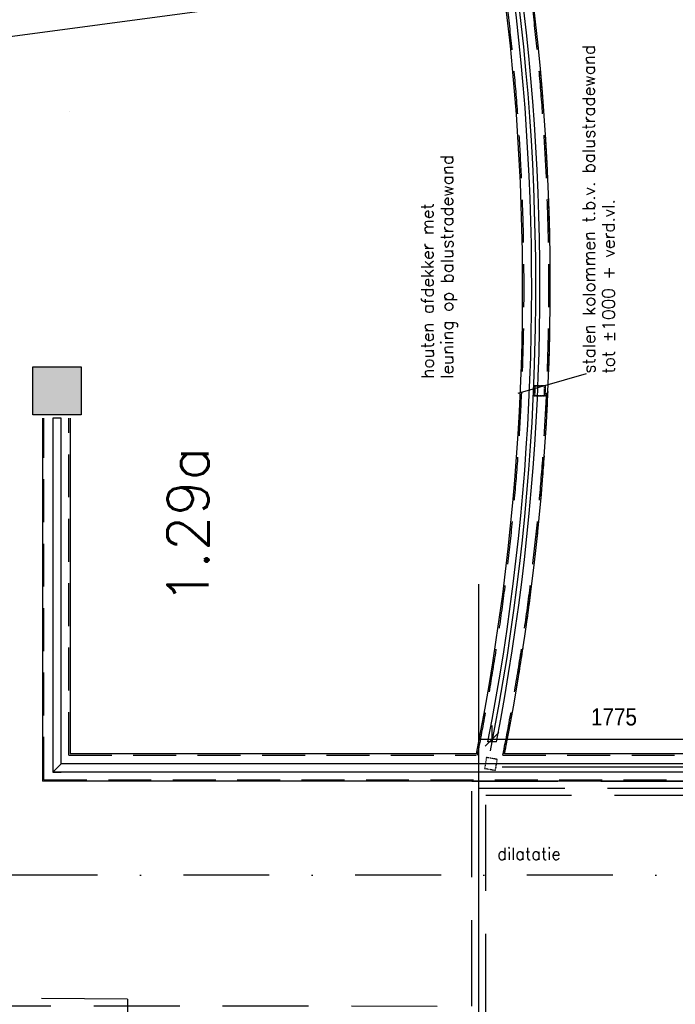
# Model space of a CAD drawing. Extents: x -84256 to 172857, y -58817 to 112048.
# Tile 40 of 90: x 29710 to 34482, y 38184 to 45347. Entities that reach past the tile are written whole.
import ezdxf

# ---------------------------------------------------------------- set-up
doc = ezdxf.new("R2010")
doc.units = 0
doc.header["$LTSCALE"] = 50
doc.header["$MEASUREMENT"] = 0
doc.header["$PDMODE"] = 3
doc.header["$PDSIZE"] = 0.001
for name, pattern in [('DASHDOT', [25, 12.5, -6.25, 0, -6.25]), ('DASHED', [0.75, 0.5, -0.25]), ('DD1', [2.66667, 1.66667, -0.5, 0, -0.5]), ('HIDDEN', [9.375, 6.25, -3.125]), ('HIDDEN2', [0.1875, 0.125, -0.0625])]:
    doc.linetypes.add(name, pattern=pattern)
doc.layers.get('0').update_dxf_attribs({"linetype": 'CONTINUOUS'})
doc.layers.get('DEFPOINTS').update_dxf_attribs({"linetype": 'CONTINUOUS'})
for name, color, linetype in [('_BRANDCOMPART', 6, 'DASHDOT'), ('_DETAILNUMMERS', 4, 'CONTINUOUS'), ('A--A28--_F12--', 7, 'CONTINUOUS'), ('A--L21--', 3, 'CONTINUOUS'), ('A--L22A1_BINNENWAND', 1, 'CONTINUOUS'), ('A--L22A2_BINNENWAND', 2, 'CONTINUOUS'), ('A--L28--', 7, 'CONTINUOUS'), ('A--L28--_F-2--', 7, 'CONTINUOUS'), ('A--L28--_F12--', 7, 'CONTINUOUS'), ('A--L28AC1_KONSTRUKTIES', 1, 'HIDDEN2'), ('A--L35A1_PLAFONDS', 1, 'HIDDEN'), ('A--L3A1_VPORTS', 1, 'CONTINUOUS'), ('A--M$1A-_F123-', 1, 'CONTINUOUS'), ('A--M1$A-_F123-', 1, 'CONTINUOUS'), ('A--T$1A-_F123-_R', 4, 'CONTINUOUS'), ('HELLINGBANEN_TRAPPEN', 1, 'CONTINUOUS'), ('STRAMIEN', 1, 'DD1'), ('TEKST_KOZIJNMERK', 10, 'CONTINUOUS'), ('X--LR---_CP', 7, 'CONTINUOUS')]:
    doc.layers.add(name, color=color, linetype=linetype)
doc.styles.add('ALFA-0_25', font='ROMANS')
doc.styles.add('HIEMSTRA', font='romans.shx')
doc.styles.get("Standard").update_dxf_attribs({"font": 'txt', "width": 0.9})
doc.dimstyles.new('BEILEN', dxfattribs={"dimscale": 40, "dimtxt": 2.5, "dimasz": 2, "dimexe": 0.3, "dimexo": 0.3, "dimgap": 2, "dimtad": 1, "dimdec": 0, "dimzin": 0, "dimdsep": 46, "dimtxsty": 'HIEMSTRA', "dimblk1": 'OBLIQUE', "dimblk2": 'OBLIQUE', "dimsah": 1, "dimcen": -0.09, "dimdle": 0.3, "dimse1": 1, "dimclrd": 2, "dimclre": 2, "dimclrt": 3, "dimadec": 0, "dimazin": 0, "dimtfac": 1, "dimtdec": 4, "dimtofl": 0, "dimtmove": 2, "dimatfit": 3, "dimldrblk": 'OBLIQUE', "dimfxl": 1, "dimtvp": 625, "dimtolj": 1, "dimtzin": 0, "dimarcsym": 0})
doc.dimstyles.get("Standard").update_dxf_attribs({"dimscale": 40, "dimtxt": 2.5, "dimasz": 2, "dimexe": 0.3, "dimexo": 0.3, "dimgap": 2, "dimtad": 0, "dimdec": 0, "dimzin": 0, "dimdsep": 46, "dimtxsty": 'HIEMSTRA', "dimblk1": 'OBLIQUE', "dimblk2": 'OBLIQUE', "dimsah": 1, "dimcen": -0.09, "dimdle": 0.3, "dimse1": 1, "dimclrd": 2, "dimclre": 2, "dimclrt": 3, "dimadec": 0, "dimazin": 0, "dimtfac": 1, "dimtdec": 4, "dimtix": 1, "dimtmove": 0, "dimatfit": 3, "dimldrblk": 'OBLIQUE', "dimfxl": 1, "dimtvp": 625, "dimtolj": 1, "dimtzin": 0, "dimarcsym": 0})
doc.dimstyles.new('STANDARD$0', dxfattribs={"dimscale": 50, "dimtxt": 2.5, "dimasz": 2, "dimexe": 2, "dimexo": 0, "dimgap": 2, "dimtad": 1, "dimdec": 0, "dimzin": 0, "dimdsep": 46, "dimtxsty": 'ALFA-0_25', "dimblk1": 'OBLIQUE', "dimblk2": 'OBLIQUE', "dimsah": 1, "dimcen": -3, "dimdle": 2, "dimclrd": 1, "dimclre": 1, "dimclrt": 2, "dimadec": 0, "dimazin": 0, "dimtfac": 0.666667, "dimtofl": 0, "dimtmove": 2, "dimatfit": 3, "dimldrblk": 'OBLIQUE', "dimfxl": 1, "dimtvp": 0.833333, "dimtolj": 1, "dimtzin": 0, "dimarcsym": 0})

# ---------------------------------------------------------------- blocks, each defined once
blk = doc.blocks.new('Q020437-')
at = {"layer": 'A--A28--_F12--', "color": 8}
for points in [[(-175, -175), (-175, 175), (175, 175)], [(-175, -175), (175, 175), (175, -175)]]:
    blk.add_solid(points, dxfattribs=at)
at = {"layer": 'A--L28--_F12--', "color": 3, "linetype": 'Continuous'}
blk.add_lwpolyline([(-175, -175), (-175, 175), (175, 175), (175, -175)], close=True, dxfattribs=at)
at = {"layer": 'X--LR---_CP'}
for p in [(-175, 0), (-175, 0), (175, 0)]:
    blk.add_point(p, dxfattribs=at)
blk = doc.blocks.new('_OBLIQUE')
at = {"color": 0, "linetype": 'ByBlock'}
blk.add_line((-0.5, -0.5), (0.5, 0.5), dxfattribs=at)
blk = doc.blocks.new('*D232')
at = {"layer": 'A--M$1A-_F123-', "color": 2, "linetype": 'Continuous', "lineweight": -2, "transparency": 16777216}
blk.add_line((33428.3, 45730.5), (16072.7, 43400.3), dxfattribs=at)
at = {"layer": 'DEFPOINTS', "color": 0, "linetype": 'Continuous', "transparency": 16777216}
for p in [(33416.4, 45728.9), (16084.6, 43401.9), (16084.6, 43401.9)]:
    blk.add_point(p, dxfattribs=at)
at = {"layer": 'A--M$1A-_F123-', "color": 2, "linetype": 'Continuous', "lineweight": -2, "transparency": 16777216, "xscale": 80, "yscale": 80, "zscale": 80}
for p, rotation in [((33416.4, 45728.9), 7.646762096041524), ((16084.6, 43401.9), 187.6467620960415)]:
    blk.add_blockref('_OBLIQUE', p, dxfattribs=dict(at, rotation=rotation))
at = {"layer": 'A--M$1A-_F123-', "color": 3, "linetype": 'Continuous', "transparency": 16777216, "insert": (24733.2, 44694.2), "char_height": 100, "attachment_point": 5, "rotation": 7.64676, "style": 'HIEMSTRA'}
blk.add_mtext('\\A1;17487', dxfattribs=at)
blk = doc.blocks.new('*D341')
at = {"layer": 'A--M$1A-_F123-', "color": 2, "linetype": 'Continuous', "lineweight": -2, "transparency": 16777216}
for p, q in [((23981.9, 29671.5), (23903.5, 29687.4)), ((23978.7, 29655.8), (23984.3, 29683.2)), ((24079.9, 29651.5), (23981.9, 29671.5)), ((24079.9, 29651.5), (24158.2, 29635.5))]:
    blk.add_line(p, q, dxfattribs=at)
at = {"layer": 'DEFPOINTS', "color": 0, "linetype": 'Continuous', "transparency": 16777216}
for p in [(23981.9, 29671.5), (23976.3, 29644), (24074.3, 29624)]:
    blk.add_point(p, dxfattribs=at)
at = {"layer": 'A--M$1A-_F123-', "color": 2, "linetype": 'Continuous', "lineweight": -2, "transparency": 16777216, "xscale": 80, "yscale": 80, "zscale": 80}
for p, rotation in [((23981.9, 29671.5), 348.4862903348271), ((24079.9, 29651.5), 168.4862903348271)]:
    blk.add_blockref('_OBLIQUE', p, dxfattribs=dict(at, rotation=rotation))
at = {"layer": 'A--M$1A-_F123-', "color": 3, "linetype": 'Continuous', "transparency": 16777216, "insert": (36506, 90903.8), "char_height": 100, "attachment_point": 5, "rotation": 348.48629, "style": 'HIEMSTRA'}
blk.add_mtext('\\A1;100', dxfattribs=at)
blk = doc.blocks.new('*D542')
at = {"layer": 'A--M1$A-_F123-', "color": 1, "lineweight": -2, "transparency": 16777216}
for p, q in [((33147.8, 40096.5), (33147.8, 40211.6)), ((34923, 40096.5), (34923, 40211.6)), ((35023, 40111.6), (33047.8, 40111.6))]:
    blk.add_line(p, q, dxfattribs=at)
at = {"layer": 'DEFPOINTS', "color": 0, "transparency": 16777216}
for p in [(33147.8, 40111.6), (33147.8, 40096.5), (34923, 40096.5)]:
    blk.add_point(p, dxfattribs=at)
at = {"layer": 'A--M1$A-_F123-', "color": 1, "lineweight": -2, "transparency": 16777216, "xscale": 100, "yscale": 100, "zscale": 100, "rotation": 180}
blk.add_blockref('_OBLIQUE', (33147.8, 40111.6), dxfattribs=at)
at = {"layer": 'A--M1$A-_F123-', "color": 1, "lineweight": -2, "transparency": 16777216, "xscale": 100, "yscale": 100, "zscale": 100}
blk.add_blockref('_OBLIQUE', (34923, 40111.6), dxfattribs=at)
at = {"layer": 'A--M1$A-_F123-', "color": 2, "transparency": 16777216, "insert": (34035.4, 40274.1), "char_height": 125, "attachment_point": 5}
blk.add_mtext('\\A1;1775', dxfattribs=at)

msp = doc.modelspace()

# ---------------------------------------------------------------- linework, layer by layer
at = {"layer": '_BRANDCOMPART'}
msp.add_line((30494.6, 38221.7), (30494.6, 33582.1), dxfattribs=at)
msp.add_lwpolyline([(30494.6, 38221.7), (28457.9, 38236.7), (28457.9, 38236.7), (28457.9, 45608.5), (27870.4, 45675.5), (28200, 47293.7), (29563.6, 47293.7), (29893.6, 48913.5), (36087.2, 79318.8), (38726.9, 79318.8), (38727, 82343.2), (39358.5, 82343.2), (39358.5, 83251.9), (41161.4, 83251.9), (41154.9, 76346.4), (42676.3, 76346.4), (46227.6, 68844.3), (45422, 68503.3), (45422, 67290.8), (51065.6, 68757.4)], dxfattribs=at)
at = {"layer": '_DETAILNUMMERS', "color": 6, "linetype": 'DASHED', "ltscale": 25}
for points in [[(4701.8, 22779.7), (5365, 26187.1), (22399.3, 22717.2), (25562.3, 38172), (33002, 38171.7), (33002, 39806.3), (38123.1, 39806.3), (38123.1, 56531.9), (39427, 56531.9)], [(4750.9, 22770.1), (5404.4, 26128), (22438.3, 22658.2), (25603.1, 38122), (33052, 38121.7), (33052, 39756.3), (38173.1, 39756.3), (38173.1, 39756.3), (38173.1, 56481.9), (39427, 56481.9)], [(4799.9, 22760.6), (5443.9, 26069), (22477.4, 22599.2), (25644, 38071.9), (33102, 38071.7), (33102, 39706.3), (38223.1, 39706.3), (38223.1, 56431.9), (39427, 56431.9)]]:
    msp.add_lwpolyline(points, dxfattribs=at)
at = {"layer": 'A--L21--', "color": 8}
msp.add_line((37596.4, 39907.3), (33222.1, 39908.5, 0), dxfattribs=at)
at = {"layer": 'A--L22A1_BINNENWAND', "linetype": 'Continuous'}
for p, q in [((29877, 42446.9), (29877, 39806.3)), ((30078, 42446.9), (30078, 40007.3)), ((33034.4, 40007.3), (30078, 40007.3)), ((36652, 40007.3), (33239.3, 40007.3)), ((36853, 39806.3), (29877, 39806.3))]:
    msp.add_line(p, q, dxfattribs=at)
at = {"layer": 'A--L22A1_BINNENWAND', "linetype": 'HIDDEN'}
for p, q in [((29887, 39816.3), (29887, 42446.9)), ((30068, 39997.3), (30068, 42446.9)), ((30068, 39997.3), (33032.4, 39997.3)), ((33227.1, 39997.3), (36662, 39997.3)), ((29887, 39816.3), (36843, 39816.3))]:
    msp.add_line(p, q, dxfattribs=at)
for radius, start, end in [(17477.4, 348.76701, 24.99156), (17296.4, 348.64791, 24.08159)]:
    msp.add_arc((16084.6, 43401.9), radius, start, end, dxfattribs=at)
at = {"layer": 'A--L22A1_BINNENWAND', "linetype": 'Continuous'}
for radius, start, end in [(17487.4, 348.80692, 24.99156), (17382.4, 348.80692, 24.99156), (17286.4, 348.67506, 24.08159)]:
    msp.add_arc((16084.6, 43401.9), radius, start, end, dxfattribs=at)
at = {"layer": 'A--L22A2_BINNENWAND', "linetype": 'Continuous'}
for p, q in [((30012, 42446.9), (29952, 42446.9)), ((29952, 42446.9), (29952, 39872.3)), ((30012, 39932.3), (30012, 42446.9)), ((33179.6, 40092.9), (33118.5, 40092.9)), ((29952, 39872.3), (30012, 39932.3)), ((33086.5, 39932.3), (30012, 39932.3)), ((36727, 39932.3), (33086.5, 39932.3)), ((36727, 39872.3), (29952, 39872.3)), ((29952, 39872.3), (30012, 39872.3))]:
    msp.add_line(p, q, dxfattribs=at)
for radius, start, end in [(17412.4, 349.04519, 24.23652), (17352.4, 349.00684, 23.9604)]:
    msp.add_arc((16084.6, 43401.9), radius, start, end, dxfattribs=at)
at = {"layer": 'A--L28--_F-2--', "color": 1, "linetype": 'HIDDEN2'}
msp.add_lwpolyline([(33455.2, 42686.9), (33460.2, 42681.9), (33460.2, 42611.9), (33530.2, 42611.9), (33530.2, 42681.9), (33460.2, 42681.9), (33455.2, 42686.9), (33535.2, 42686.9), (33535.2, 42606.9), (33455.2, 42606.9)], close=True, dxfattribs=at)
at = {"layer": 'A--L28AC1_KONSTRUKTIES'}
msp.add_lwpolyline([(33093.9, 39900.4), (33172.8, 39887), (33186.2, 39965.9), (33107.3, 39979.3)], close=True, dxfattribs=at)
at = {"layer": 'A--L35A1_PLAFONDS'}
msp.add_lwpolyline([(38595.5, 60294.9, 0.337595), (36652, 57571.9), (36652, 40007.3), (33239.3, 40007.3, 0.15921), (31934.6, 50790), (32127.5, 50361.2), (35041.9, 64668.2), (38595.7, 65431.1)], format="xyb", dxfattribs=at)
at = {"layer": 'A--L3A1_VPORTS'}
msp.add_line((33052, 37316.9), (33052, 41239.6), dxfattribs=at)
at = {"layer": 'STRAMIEN', "color": 4, "linetype": 'DASHDOT'}
msp.add_lwpolyline([(36527, 39846.9), (36527, 39123.8), (29232, 39123.8), (29232, 31996.9), (31317.6, 31996.9)], dxfattribs=at)
msp.add_lwpolyline([(36527, 39846.9), (36527, 39123.8), (29232, 39123.8), (29232, 31996.9), (31317.6, 31996.9)], dxfattribs=at)
at = {"layer": 'TEKST_KOZIJNMERK'}
msp.add_line((33833.5, 42770.9), (33335.2, 42627.6), dxfattribs=at)
at = {"layer": 'X--LR---_CP', "linetype": 'Continuous'}
msp.add_point((30069.8, 44677.9), dxfattribs=at)
at = {"layer": 'X--LR---_CP', "color": 1, "linetype": 'Continuous'}
msp.add_point((30069.8, 44677.9), dxfattribs=at)

# ---------------------------------------------------------------- block references
at = {"layer": 'A--L28--', "linetype": 'Continuous'}
msp.add_blockref('Q020437-', (29982, 42646.9), dxfattribs=at)

# ---------------------------------------------------------------- texts
at = {"layer": 'A--T$1A-_F123-_R', "style": 'ALFA-0_25'}
msp.add_text('1.29a', height=300, rotation=90, dxfattribs=at).set_placement((31085, 41095.3))
at = {"layer": 'HELLINGBANEN_TRAPPEN', "style": 'ALFA-0_25'}
msp.add_text('dilatatie', height=87.5, rotation=0.02776, dxfattribs=at).set_placement((33185.7, 39235.4))
at = {"layer": 'TEKST_KOZIJNMERK', "style": 'HIEMSTRA'}
for s, p in [('stalen kolommen t.b.v. balustradewand', (33898.8, 42772.7)), ('leuning op balustradewand', (32866.2, 42736)), ('houten afdekker met ', (32723.6, 42736)), ('tot %%P1000 + verd.vl.', (34041.5, 42772.7))]:
    msp.add_text(s, height=90, rotation=90.07785, dxfattribs=at).set_placement(p)

# ---------------------------------------------------------------- dimensions: what is measured, and where the dimension line sits
at = {"layer": 'A--M$1A-_F123-', "linetype": 'Continuous'}
dim = msp.add_aligned_dim(p1=(24074.3, 29624), p2=(23976.3, 29644), distance=-28, dimstyle='Standard', dxfattribs=at)
dim.commit()
dim.dimension.update_dxf_attribs({"geometry": '*D341', "text_midpoint": (36506, 90903.8)})
dim = msp.add_aligned_dim(p1=(33416.4, 45728.9), p2=(16084.6, 43401.9), distance=0, dimstyle='BEILEN', override={"dimcen": -0.09}, dxfattribs=at)
dim.commit()
dim.dimension.update_dxf_attribs({"geometry": '*D232', "text_midpoint": (24733.2, 44694.2)})
at = {"layer": 'A--M1$A-_F123-'}
dim = msp.add_linear_dim(base=(33147.8, 40111.6), p1=(34923, 40096.5), p2=(33147.8, 40096.5), dimstyle='STANDARD$0', override={"dimscale": 50, "dimtxsty": 'Standard'}, dxfattribs=at)
dim.commit()
dim.dimension.update_dxf_attribs({"geometry": '*D542', "text_midpoint": (34035.4, 40274.1)})

doc.saveas('drawing.dxf')
